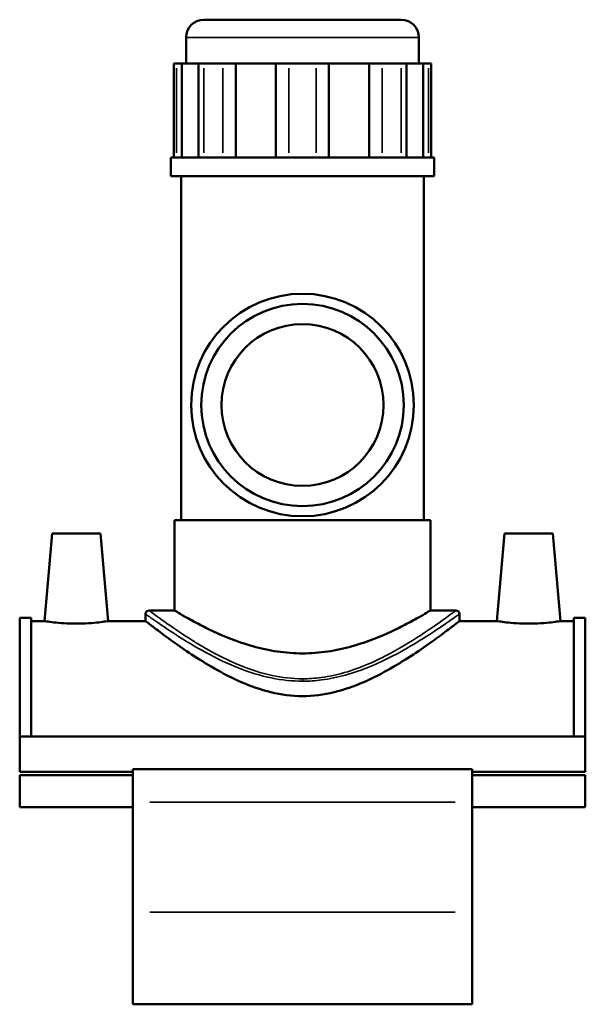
# Model space of a CAD drawing. Header units: millimetres. Extents: x -80 to 1275, y -131 to 1539.
# Tile 6 of 7: x 965 to 1141, y 366 to 672. Entities that reach past the tile are written whole.
import ezdxf

# ---------------------------------------------------------------- set-up
doc = ezdxf.new("R2010")
doc.units = ezdxf.units.MM
doc.layers.add('Visible (ANSI)', color=7, linetype='Continuous', lineweight=50)
doc.layers.add('Visible Narrow (ANSI)', color=7, linetype='Continuous', lineweight=35)

msp = doc.modelspace()

# ---------------------------------------------------------------- linework, layer by layer
at = {"layer": 'Visible (ANSI)'}
for p, q in [((1022.03, 672.25), (1083.48, 672.25)), ((1016.53, 658.6), (1016.53, 666.75)), ((1088.98, 658.6), (1088.98, 666.75)), ((1012.71, 658.6), (1013.55, 658.6)), ((1012.71, 658.6), (1012.71, 629.35)), ((1015.22, 658.6), (1013.55, 658.6)), ((1020.39, 658.6), (1015.22, 658.6)), ((1015.22, 658.6), (1015.22, 629.35)), ((1020.39, 629.35), (1020.39, 658.6)), ((1022.06, 658.6), (1020.39, 658.6)), ((1022.06, 658.6), (1028.01, 658.6)), ((1032.04, 658.6), (1028.01, 658.6)), ((1044.51, 658.6), (1032.04, 658.6)), ((1032.04, 658.6), (1032.04, 629.35)), ((1044.51, 629.35), (1044.51, 658.6)), ((1048.55, 658.6), (1044.51, 658.6)), ((1048.55, 658.6), (1056.97, 658.6)), ((1061, 658.6), (1056.97, 658.6)), ((1073.47, 658.6), (1061, 658.6)), ((1061, 658.6), (1061, 629.35)), ((1073.47, 629.35), (1073.47, 658.6)), ((1077.5, 658.6), (1073.47, 658.6)), ((1077.5, 658.6), (1083.46, 658.6)), ((1085.13, 658.6), (1083.46, 658.6)), ((1090.29, 658.6), (1085.13, 658.6)), ((1085.13, 658.6), (1085.13, 629.35)), ((1090.29, 629.35), (1090.29, 658.6)), ((1091.96, 658.6), (1090.29, 658.6)), ((1091.96, 658.6), (1092.8, 658.6)), ((1092.8, 658.6), (1092.8, 629.35)), ((1093.71, 629.35), (1011.81, 629.35)), ((1011.81, 623.5), (1011.81, 629.35)), ((1093.71, 623.5), (1093.71, 629.35)), ((1093.71, 623.5), (1011.81, 623.5)), ((1014.96, 516.4), (1014.96, 623.5)), ((1090.56, 516.4), (1090.56, 623.5)), ((1092.56, 516.4), (1012.96, 516.4)), ((1012.96, 488.25), (1012.96, 516.4)), ((1092.56, 488.25), (1092.56, 516.4)), ((974.86, 512.25), (972.47, 484.95)), ((989.86, 512.25), (974.86, 512.25)), ((989.86, 512.25), (992.25, 484.95)), ((1115.66, 512.25), (1113.27, 484.95)), ((1115.66, 512.25), (1130.66, 512.25)), ((1130.66, 512.25), (1133.05, 484.95)), ((1005.03, 488.25), (1012.96, 488.25)), ((1092.56, 488.25), (1100.48, 488.25)), ((964.76, 449.01), (964.76, 485.95)), ((964.76, 485.95), (968.28, 485.95)), ((968.28, 449.01), (968.28, 485.95)), ((972.47, 484.95), (968.28, 484.95)), ((1003.93, 484.95), (992.25, 484.95)), ((1003.93, 487.15), (1003.93, 484.95)), ((1101.58, 487.15), (1101.58, 484.95)), ((1113.27, 484.95), (1101.58, 484.95)), ((1137.24, 484.95), (1133.05, 484.95)), ((1137.24, 449.01), (1137.24, 485.95)), ((1137.24, 485.95), (1140.76, 485.95)), ((1140.76, 449.01), (1140.76, 485.95)), ((964.76, 449.01), (964.76, 438.01)), ((1140.76, 449.01), (964.76, 449.01)), ((1140.76, 438.01), (1140.76, 449.01)), ((999.96, 438.8), (999.96, 428.57)), ((1105.56, 438.8), (999.96, 438.8)), ((1105.56, 428.57), (1105.56, 438.8)), ((999.96, 438.01), (964.76, 438.01)), ((964.76, 436.95), (964.76, 426.95)), ((999.96, 436.95), (964.76, 436.95)), ((1140.76, 438.01), (1105.56, 438.01)), ((1140.76, 436.95), (1105.56, 436.95)), ((1140.76, 426.95), (1140.76, 436.95)), ((999.96, 426.95), (964.76, 426.95)), ((999.96, 394.3), (999.96, 428.57)), ((1105.56, 428.57), (1105.56, 394.3)), ((1140.76, 426.95), (1105.56, 426.95)), ((999.96, 394.3), (999.96, 365.6)), ((1105.56, 365.6), (1105.56, 394.3)), ((1105.56, 365.6), (999.96, 365.6))]:
    msp.add_line(p, q, dxfattribs=at)
for radius in [34.65, 31.5, 25.2]:
    msp.add_circle((1052.76, 552.25), radius, dxfattribs=at)
for centre, radius, start, end in [((1022.03, 666.75), 5.5, 90, 180), ((1083.48, 666.75), 5.5, 0, 90), ((1005.03, 487.15), 1.1, 90, 180), ((1100.48, 487.15), 1.1, 0, 90)]:
    msp.add_arc(centre, radius, start, end, dxfattribs=at)
for points, knots in [([(1052.76, 474.9), (1050.17, 474.9), (1047.53, 475.1), (1042.33, 475.86), (1039.77, 476.43), (1034.9, 477.8), (1032.58, 478.6), (1028.31, 480.27), (1026.35, 481.13), (1022.89, 482.76), (1021.26, 483.59), (1018.36, 485.13), (1017.09, 485.84), (1015.04, 487.01), (1014.25, 487.48), (1013.21, 488.1), (1012.96, 488.25), (1012.96, 488.25)], [0, 0, 0, 0, 0.7762, 0.7762, 1.552399, 1.552399, 2.328599, 2.328599, 3.104799, 3.104799, 3.875865, 3.875865, 4.646931, 4.646931, 5.417997, 5.417997, 6.189063, 6.189063, 6.189063, 6.189063]), ([(1092.56, 488.25), (1092.56, 488.25), (1092.3, 488.1), (1091.26, 487.48), (1090.48, 487.01), (1088.42, 485.84), (1087.15, 485.13), (1084.26, 483.59), (1082.62, 482.76), (1079.16, 481.13), (1077.21, 480.27), (1072.93, 478.6), (1070.61, 477.8), (1065.74, 476.43), (1063.19, 475.86), (1057.99, 475.1), (1055.34, 474.9), (1052.76, 474.9)], [18.567188, 18.567188, 18.567188, 18.567188, 19.338254, 19.338254, 20.10932, 20.10932, 20.880386, 20.880386, 21.651452, 21.651452, 22.427652, 22.427652, 23.203852, 23.203852, 23.980051, 23.980051, 24.756251, 24.756251, 24.756251, 24.756251]), ([(982.36, 484.16), (981.11, 484.16), (979.78, 484.2), (977.34, 484.35), (976.23, 484.46), (974.48, 484.66), (973.72, 484.76), (972.72, 484.91), (972.47, 484.95), (972.47, 484.95)], [2.99585, 2.99585, 2.99585, 2.99585, 3.37064, 3.37064, 3.745431, 3.745431, 4.119603, 4.119603, 4.493775, 4.493775, 4.493775, 4.493775]), ([(992.25, 484.95), (992.25, 484.95), (992, 484.91), (991, 484.76), (990.24, 484.66), (988.49, 484.46), (987.38, 484.35), (984.94, 484.2), (983.61, 484.16), (982.36, 484.16)], [7.489624, 7.489624, 7.489624, 7.489624, 7.863796, 7.863796, 8.237968, 8.237968, 8.612758, 8.612758, 8.987549, 8.987549, 8.987549, 8.987549]), ([(1052.76, 461.59), (1049.45, 461.59), (1046.15, 462.02), (1039.73, 463.57), (1036.62, 464.69), (1030.72, 467.27), (1027.92, 468.73), (1022.74, 471.69), (1020.35, 473.19), (1016.17, 475.95), (1014.19, 477.32), (1010.66, 479.85), (1009.1, 481.01), (1006.56, 482.93), (1005.57, 483.69), (1004.26, 484.7), (1003.93, 484.95), (1003.93, 484.95)], [0, 0, 0, 0, 0.993056, 0.993056, 1.986111, 1.986111, 2.979167, 2.979167, 3.972223, 3.972223, 4.939157, 4.939157, 5.906091, 5.906091, 6.873026, 6.873026, 7.83996, 7.83996, 7.83996, 7.83996]), ([(1101.58, 484.95), (1101.58, 484.95), (1101.26, 484.7), (1099.95, 483.69), (1098.96, 482.93), (1096.41, 481.01), (1094.85, 479.85), (1091.32, 477.32), (1089.35, 475.95), (1085.16, 473.19), (1082.78, 471.69), (1077.6, 468.73), (1074.8, 467.27), (1068.89, 464.69), (1065.78, 463.57), (1059.37, 462.02), (1056.07, 461.59), (1052.76, 461.59)], [23.519881, 23.519881, 23.519881, 23.519881, 24.486815, 24.486815, 25.45375, 25.45375, 26.420684, 26.420684, 27.387618, 27.387618, 28.380674, 28.380674, 29.37373, 29.37373, 30.366785, 30.366785, 31.359841, 31.359841, 31.359841, 31.359841]), ([(1123.16, 484.16), (1121.91, 484.16), (1120.58, 484.2), (1118.14, 484.35), (1117.03, 484.46), (1115.28, 484.66), (1114.52, 484.76), (1113.52, 484.91), (1113.27, 484.95), (1113.27, 484.95)], [0, 0, 0, 0, 0.374791, 0.374791, 0.749581, 0.749581, 1.123753, 1.123753, 1.497925, 1.497925, 1.497925, 1.497925]), ([(1133.05, 484.95), (1133.05, 484.95), (1132.8, 484.91), (1131.8, 484.76), (1131.04, 484.66), (1129.29, 484.46), (1128.18, 484.35), (1125.74, 484.2), (1124.41, 484.16), (1123.16, 484.16)], [4.493775, 4.493775, 4.493775, 4.493775, 4.867946, 4.867946, 5.242118, 5.242118, 5.616909, 5.616909, 5.991699, 5.991699, 5.991699, 5.991699])]:
    msp.add_open_spline(points, degree=3, knots=knots, dxfattribs=at)
at = {"layer": 'Visible Narrow (ANSI)'}
for p, q in [((1088.54, 666.75), (1016.98, 666.75)), ((1013.55, 630.81), (1013.55, 657.14)), ((1022.06, 657.14), (1022.06, 630.81)), ((1028.01, 630.81), (1028.01, 657.14)), ((1048.55, 657.14), (1048.55, 630.81)), ((1056.97, 630.81), (1056.97, 657.14)), ((1077.5, 657.14), (1077.5, 630.81)), ((1083.46, 630.81), (1083.46, 657.14)), ((1091.96, 657.14), (1091.96, 630.81)), ((1052.76, 466.95), (1052.76, 466.27)), ((1005.24, 428.57), (1100.28, 428.57)), ((1100.28, 394.3), (1005.24, 394.3))]:
    msp.add_line(p, q, dxfattribs=at)
for points, knots in [([(1052.76, 466.98), (1049.58, 466.98), (1046.4, 467.34), (1039.89, 468.73), (1036.6, 469.82), (1029.84, 472.57), (1026.45, 474.3), (1019.98, 477.96), (1016.96, 479.89), (1011.66, 483.43), (1009.42, 485.03), (1006.21, 487.37), (1005.25, 488.09), (1005.04, 488.24), (1005.03, 488.25), (1005.03, 488.25)], [15.536353, 15.536353, 15.536353, 15.536353, 16.481132, 16.481132, 17.549231, 17.549231, 18.819257, 18.819257, 20.210562, 20.210562, 21.664835, 21.664835, 23.127119, 23.127119, 23.304513, 23.304513, 23.304513, 23.304513]), ([(1100.48, 488.25), (1100.48, 488.25), (1100.39, 488.18), (1099.72, 487.68), (1098.61, 486.86), (1095.34, 484.5), (1093.18, 482.97), (1087.6, 479.27), (1084.05, 477.03), (1075.8, 472.61), (1071.03, 470.42), (1063.46, 468.23), (1061.03, 467.69), (1056.64, 467.11), (1054.7, 466.98), (1052.76, 466.98)], [38.840876, 38.840876, 38.840876, 38.840876, 39.353603, 39.353603, 40.682493, 40.682493, 42.029503, 42.029503, 43.608921, 43.608921, 45.2838, 45.2838, 46.032909, 46.032909, 46.60906, 46.60906, 46.60906, 46.60906]), ([(1003.93, 487.15), (1003.93, 487.15), (1003.94, 487.14), (1004.16, 486.99), (1005.14, 486.28), (1008.43, 483.98), (1010.71, 482.41), (1016.14, 478.93), (1019.23, 477.03), (1025.84, 473.44), (1029.31, 471.73), (1036.22, 469.02), (1039.6, 467.95), (1046.26, 466.59), (1049.5, 466.23), (1052.76, 466.23)], [-23.304513, -23.304513, -23.304513, -23.304513, -23.127119, -23.127119, -21.664835, -21.664835, -20.210562, -20.210562, -18.819257, -18.819257, -17.549231, -17.549231, -16.481132, -16.481132, -15.536353, -15.536353, -15.536353, -15.536353]), ([(1052.76, 466.23), (1054.74, 466.23), (1056.73, 466.36), (1061.22, 466.94), (1063.7, 467.46), (1071.45, 469.61), (1076.33, 471.77), (1084.77, 476.12), (1088.4, 478.32), (1094.11, 481.95), (1096.33, 483.46), (1099.67, 485.78), (1100.8, 486.59), (1101.49, 487.08), (1101.58, 487.15), (1101.58, 487.15)], [-46.60906, -46.60906, -46.60906, -46.60906, -46.032909, -46.032909, -45.2838, -45.2838, -43.608921, -43.608921, -42.029503, -42.029503, -40.682493, -40.682493, -39.353603, -39.353603, -38.840876, -38.840876, -38.840876, -38.840876])]:
    msp.add_open_spline(points, degree=3, knots=knots, dxfattribs=at)

doc.saveas('drawing.dxf')
